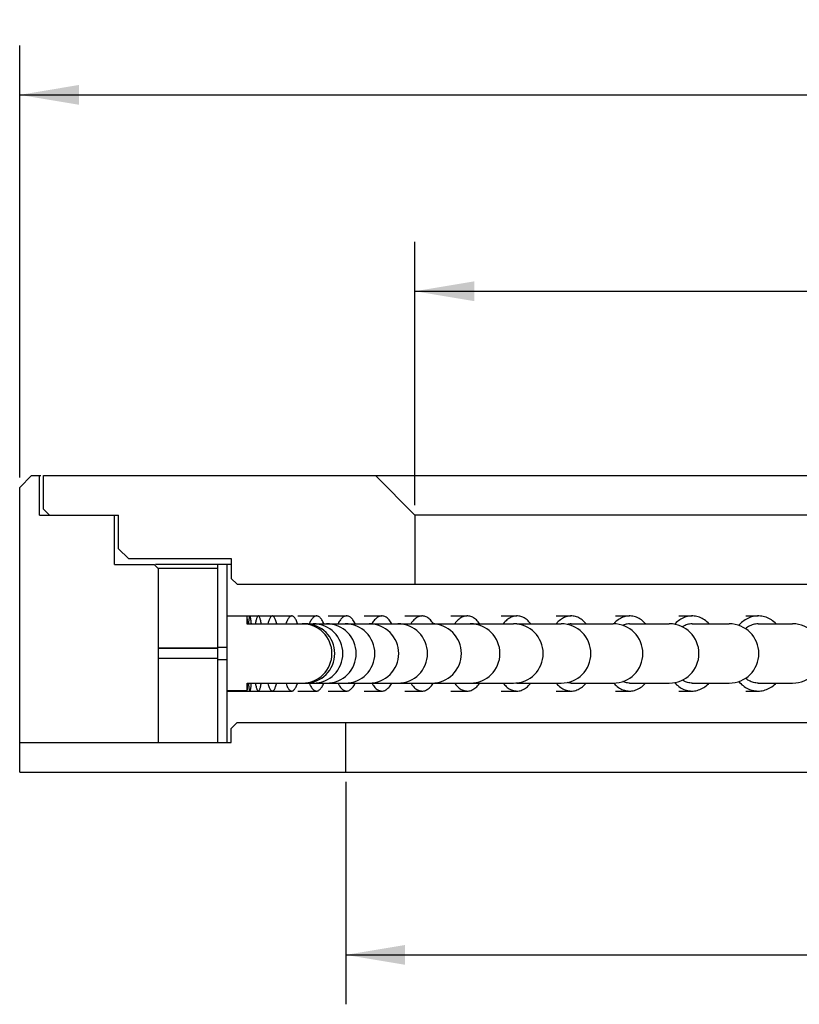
# Model space of a CAD drawing. Header units: millimetres. Extents: x 33 to 235, y -5 to 272.
# Tile 3 of 6: x 40 to 80, y 221 to 271. Entities that reach past the tile are written whole.
import ezdxf
from ezdxf.enums import TextEntityAlignment as Align

# ---------------------------------------------------------------- set-up
doc = ezdxf.new("R2010")
doc.units = ezdxf.units.MM
doc.header["$LTSCALE"] = 23.1
doc.layers.get('0').update_dxf_attribs({"linetype": 'CONTINUOUS'})
doc.layers.add('00_COMPONENTS', color=7, linetype='CONTINUOUS')
doc.layers.add('51__DRAFT_DIMS', color=7, linetype='CONTINUOUS')
doc.styles.get("Standard").update_dxf_attribs({"font": 'simfang.ttf'})
doc.dimstyles.new('DIMSTYLE_1', dxfattribs={"dimtxt": 3, "dimasz": 3, "dimexe": 2.5, "dimexo": 0.5, "dimgap": 0.75, "dimtad": 1, "dimdsep": 46, "dimtxsty": 'STANDARD', "dimblk": '_FILLED', "dimblk1": '_FILLED', "dimblk2": '_FILLED', "dimcen": 0.09, "dimclrt": 3, "dimazin": 2, "dimtp": 0.5, "dimtm": 0.5, "dimtfac": 1, "dimtofl": 0, "dimtmove": 0, "dimatfit": 3, "dimldrblk": '_FILLED', "dimfxl": 1, "dimtolj": 1, "dimarcsym": 0})
doc.dimstyles.new('DIMSTYLE_2', dxfattribs={"dimtxt": 3, "dimasz": 3, "dimexe": 2.5, "dimexo": 0.5, "dimgap": 0.75, "dimtad": 1, "dimdsep": 46, "dimtxsty": 'STANDARD', "dimblk": '_FILLED', "dimblk1": '_FILLED', "dimblk2": '_FILLED', "dimcen": 0.09, "dimclrt": 3, "dimazin": 2, "dimtp": 0.3, "dimtm": 0.3, "dimtfac": 1, "dimtofl": 0, "dimtmove": 0, "dimatfit": 3, "dimldrblk": '_FILLED', "dimfxl": 1, "dimtolj": 1, "dimarcsym": 0})

# ---------------------------------------------------------------- blocks, each defined once
blk = doc.blocks.new('_FILLED')
at = {"color": 0, "linetype": 'ByBlock'}
blk.add_solid([(0, 0), (-1, 0.167), (-1, -0.167)], dxfattribs=at)
blk = doc.blocks.new('*D1')
at = {"layer": '51__DRAFT_DIMS', "color": 4}
for p, q in [((40.12, 248.054), (40.12, 269.916)), ((200.12, 248.055), (200.12, 269.916)), ((40.12, 267.416), (120.12, 267.416)), ((200.12, 267.416), (120.12, 267.416))]:
    blk.add_line(p, q, dxfattribs=at)
at = {"layer": '51__DRAFT_DIMS', "color": 4, "xscale": 3, "yscale": 3, "zscale": 3, "rotation": 180}
blk.add_blockref('_FILLED', (40.12, 267.416), dxfattribs=at)
at = {"layer": '51__DRAFT_DIMS', "color": 4, "xscale": 3, "yscale": 3, "zscale": 3}
blk.add_blockref('_FILLED', (200.12, 267.416), dxfattribs=at)
at = {"layer": '51__DRAFT_DIMS', "color": 3}
blk.add_text('160', height=3, dxfattribs=at).set_placement((122.12, 268.166), align=Align.CENTER)
blk = doc.blocks.new('*D2')
at = {"layer": '51__DRAFT_DIMS', "color": 4}
for p, q in [((60.12, 246.655), (60.12, 259.981)), ((180.12, 246.655), (180.12, 259.981)), ((60.12, 257.481), (120.12, 257.481)), ((180.12, 257.481), (120.12, 257.481))]:
    blk.add_line(p, q, dxfattribs=at)
at = {"layer": '51__DRAFT_DIMS', "color": 4, "xscale": 3, "yscale": 3, "zscale": 3, "rotation": 180}
blk.add_blockref('_FILLED', (60.12, 257.481), dxfattribs=at)
at = {"layer": '51__DRAFT_DIMS', "color": 4, "xscale": 3, "yscale": 3, "zscale": 3}
blk.add_blockref('_FILLED', (180.12, 257.481), dxfattribs=at)
at = {"layer": '51__DRAFT_DIMS', "color": 3}
blk.add_text('120', height=3, dxfattribs=at).set_placement((122.12, 258.231), align=Align.CENTER)
blk = doc.blocks.new('*D3')
at = {"layer": '51__DRAFT_DIMS', "color": 4}
for p, q in [((56.62, 232.655), (56.62, 221.406)), ((183.62, 232.655), (183.62, 221.406)), ((56.62, 223.906), (120.12, 223.906)), ((183.62, 223.906), (120.12, 223.906))]:
    blk.add_line(p, q, dxfattribs=at)
at = {"layer": '51__DRAFT_DIMS', "color": 4, "xscale": 3, "yscale": 3, "zscale": 3, "rotation": 180}
blk.add_blockref('_FILLED', (56.62, 223.906), dxfattribs=at)
at = {"layer": '51__DRAFT_DIMS', "color": 4, "xscale": 3, "yscale": 3, "zscale": 3}
blk.add_blockref('_FILLED', (183.62, 223.906), dxfattribs=at)
at = {"layer": '51__DRAFT_DIMS', "color": 3}
blk.add_text('127', height=3, dxfattribs=at).set_placement((122.12, 224.656), align=Align.CENTER)

msp = doc.modelspace()

# ---------------------------------------------------------------- linework, layer by layer
at = {"layer": '00_COMPONENTS', "color": 7}
for p, q in [((40.7203, 248.1546), (40.1198, 247.5541)), ((40.7203, 248.1546), (41.1852, 248.1546)), ((41.1198, 246.1546), (41.1198, 248.1546)), ((41.3198, 246.4546), (41.3198, 248.1546)), ((41.3198, 248.1546), (199.5202, 248.1546)), ((60.1198, 246.1546), (58.1198, 248.1546)), ((40.1198, 233.1546), (40.1198, 247.5541)), ((41.1198, 246.1546), (45.1198, 246.1546)), ((41.6198, 246.1546), (41.3198, 246.4546)), ((44.9198, 243.6546), (44.9198, 246.1546)), ((45.1198, 244.4546), (45.1198, 246.1546)), ((60.1198, 246.1546), (60.1198, 242.6546)), ((180.1198, 246.1546), (60.1198, 246.1546)), ((45.6198, 243.9546), (45.1198, 244.4546)), ((44.9198, 243.6546), (46.9198, 243.6546)), ((45.6198, 243.9546), (50.8198, 243.9546)), ((47.1198, 243.4546), (46.9198, 243.6546)), ((50.8198, 243.6546), (46.9906, 243.6546)), ((50.1198, 243.6546), (50.1198, 234.6546)), ((50.6198, 234.6546), (50.6198, 243.6546)), ((50.8198, 243.9546), (50.8198, 242.9546)), ((47.1198, 243.4546), (47.1198, 234.6546)), ((50.1198, 243.4546), (47.1198, 243.4546)), ((51.1198, 242.6546), (50.8198, 242.9546)), ((51.1198, 242.6546), (189.1198, 242.6546)), ((50.6197, 241.0521), (51.6197, 241.0522)), ((50.6199, 241.0546), (52.9013, 241.0546)), ((51.6197, 241.0522), (51.6199, 241.0546)), ((51.6197, 241.0522), (51.6197, 240.6516)), ((51.6197, 240.6516), (54.4197, 240.6518)), ((51.6201, 241.0476), (51.6203, 241.025)), ((51.6203, 241.025), (51.6211, 240.8272)), ((51.6211, 240.8272), (51.6215, 240.6546)), ((51.6215, 240.6546), (65.1073, 240.6546)), ((52.9174, 241.0546), (53.8844, 241.0546)), ((54.191, 241.0546), (55.1396, 241.0546)), ((55.7354, 241.0546), (56.6618, 241.0546)), ((57.5445, 241.0546), (58.4449, 241.0546)), ((59.6107, 241.0546), (60.4813, 241.0546)), ((61.9255, 241.0546), (62.7628, 241.0546)), ((64.4795, 241.0546), (65.28, 241.0546)), ((65.28, 240.6546), (67.5217, 240.6546)), ((67.2621, 241.0546), (68.0226, 241.0546)), ((68.0226, 240.6546), (70.1521, 240.6546)), ((70.174, 240.6625), (70.1667, 240.6542)), ((70.2619, 241.0546), (70.9792, 241.0546)), ((70.9792, 240.6546), (72.9879, 240.6546)), ((73.4665, 241.0546), (74.1378, 241.0546)), ((74.1378, 240.6546), (76.0174, 240.6546)), ((76.8629, 241.0546), (77.4853, 241.0546)), ((77.4853, 240.6546), (79.228, 240.6546)), ((50.1199, 239.4157), (47.1198, 239.4157)), ((50.1199, 239.4121), (47.1198, 239.4121)), ((50.1198, 239.4795), (50.6198, 239.4795)), ((50.1199, 238.8934), (47.1198, 238.8934)), ((50.6198, 238.8296), (50.1198, 238.8296)), ((51.6197, 237.6576), (51.6197, 237.257)), ((51.6215, 237.6546), (51.6207, 237.3501)), ((51.6215, 237.6546), (65.1073, 237.6546)), ((65.28, 237.6546), (67.5217, 237.6546)), ((68.0226, 237.6546), (70.1521, 237.6546)), ((70.9792, 237.6546), (72.9879, 237.6546)), ((74.1378, 237.6546), (76.0174, 237.6546)), ((77.4853, 237.6546), (79.228, 237.6546)), ((51.6197, 237.257), (50.6197, 237.2571)), ((50.6199, 237.2546), (52.9013, 237.2546)), ((51.6199, 237.2546), (51.6197, 237.257)), ((52.9174, 237.2546), (53.8844, 237.2546)), ((54.191, 237.2546), (55.1396, 237.2546)), ((55.7354, 237.2546), (56.6618, 237.2546)), ((57.5445, 237.2546), (58.4449, 237.2546)), ((59.6107, 237.2546), (60.4813, 237.2546)), ((61.9255, 237.2546), (62.7628, 237.2546)), ((64.4795, 237.2546), (65.28, 237.2546)), ((67.2621, 237.2546), (68.0226, 237.2546)), ((70.2619, 237.2546), (70.9792, 237.2546)), ((73.4665, 237.2546), (74.1378, 237.2546)), ((76.8629, 237.2546), (77.4853, 237.2546)), ((51.1198, 235.6546), (50.8198, 235.3546)), ((51.1198, 235.6546), (189.1198, 235.6546)), ((56.6198, 233.1546), (56.6198, 235.6546)), ((50.8198, 234.6546), (50.8198, 235.3546)), ((40.1198, 234.6546), (50.8198, 234.6546)), ((40.1198, 233.1546), (200.1198, 233.1546))]:
    msp.add_line(p, q, dxfattribs=at)
at = {"layer": '00_COMPONENTS', "color": 4}
msp.add_line((54.4197, 240.6518), (54.4199, 240.6546), dxfattribs=at)
at = {"layer": '00_COMPONENTS', "color": 7}
for points in [[(51.6199, 241.0546), (51.62, 241.053), (51.6201, 241.0476)], [(51.7667, 241.0546), (51.764, 241.0541), (51.758, 241.0499), (51.752, 241.0412), (51.746, 241.028), (51.74, 241.0103), (51.7342, 240.9884), (51.7284, 240.962), (51.7227, 240.9313), (51.7171, 240.8966), (51.7116, 240.8576), (51.7062, 240.8146), (51.701, 240.7677), (51.696, 240.717), (51.6911, 240.6625), (51.6904, 240.6546)], [(51.8431, 240.6546), (51.8429, 240.6563), (51.838, 240.7111), (51.833, 240.7622), (51.8278, 240.8096), (51.8225, 240.853), (51.817, 240.8923), (51.8114, 240.9277), (51.8057, 240.9588), (51.7999, 240.9856), (51.7941, 241.0081), (51.7881, 241.0262), (51.7822, 241.0399), (51.7761, 241.0491), (51.7701, 241.0539), (51.7667, 241.0546)], [(52.1944, 241.0546), (52.1892, 241.0541), (52.1772, 241.0499), (52.1653, 241.0412), (52.1535, 241.028), (52.1418, 241.0103), (52.1302, 240.9884), (52.1187, 240.962), (52.1074, 240.9313), (52.0964, 240.8966), (52.0856, 240.8576), (52.075, 240.8146), (52.0647, 240.7677), (52.0547, 240.717), (52.045, 240.6625), (52.0438, 240.6546)], [(52.3452, 240.6546), (52.3449, 240.6563), (52.3353, 240.7111), (52.3253, 240.7622), (52.3151, 240.8096), (52.3045, 240.853), (52.2937, 240.8923), (52.2827, 240.9277), (52.2714, 240.9588), (52.26, 240.9856), (52.2484, 241.0081), (52.2367, 241.0262), (52.2249, 241.0399), (52.213, 241.0491), (52.2011, 241.0539), (52.1944, 241.0546)], [(52.9013, 241.0546), (52.8934, 241.0541), (52.8756, 241.0499), (52.8579, 241.0412), (52.8403, 241.028), (52.8228, 241.0103), (52.8056, 240.9884), (52.7885, 240.962), (52.7717, 240.9313), (52.7552, 240.8966), (52.7391, 240.8576), (52.7233, 240.8146), (52.708, 240.7677), (52.6932, 240.717), (52.6788, 240.6625), (52.6769, 240.6546)], [(53.1258, 240.6546), (53.1254, 240.6563), (53.1111, 240.7111), (53.0963, 240.7622), (53.081, 240.8096), (53.0653, 240.853), (53.0492, 240.8923), (53.0327, 240.9277), (53.016, 240.9588), (52.999, 240.9856), (52.9817, 241.0081), (52.9643, 241.0262), (52.9467, 241.0399), (52.9289, 241.0491), (52.9112, 241.0539), (52.9013, 241.0546)], [(53.8844, 241.0546), (53.8739, 241.0541), (53.8503, 241.0499), (53.8269, 241.0412), (53.8036, 241.028), (53.7804, 241.0103), (53.7575, 240.9884), (53.735, 240.962), (53.7127, 240.9313), (53.6909, 240.8966), (53.6695, 240.8576), (53.6487, 240.8146), (53.6284, 240.7677), (53.6087, 240.717), (53.5896, 240.6625), (53.5871, 240.6546)], [(54.1817, 240.6546), (54.1812, 240.6563), (54.1622, 240.7111), (54.1426, 240.7622), (54.1223, 240.8096), (54.1015, 240.853), (54.0802, 240.8923), (54.0584, 240.9277), (54.0363, 240.9588), (54.0137, 240.9856), (53.9908, 241.0081), (53.9677, 241.0262), (53.9445, 241.0399), (53.921, 241.0491), (53.8975, 241.0539), (53.8844, 241.0546)], [(55.1396, 241.0546), (55.1266, 241.0541), (55.0974, 241.0499), (55.0683, 241.0412), (55.0394, 241.028), (55.0106, 241.0103), (54.9822, 240.9884), (54.9542, 240.962), (54.9266, 240.9313), (54.8995, 240.8966), (54.873, 240.8576), (54.8471, 240.8146), (54.8219, 240.7677), (54.7975, 240.717), (54.7738, 240.6625), (54.7707, 240.6546)], [(55.5086, 240.6546), (55.5079, 240.6563), (55.4844, 240.7111), (55.46, 240.7622), (55.4349, 240.8096), (55.4091, 240.853), (55.3827, 240.8923), (55.3556, 240.9277), (55.3281, 240.9588), (55.3001, 240.9856), (55.2717, 241.0081), (55.2431, 241.0262), (55.2142, 241.0399), (55.185, 241.0491), (55.1559, 241.0539), (55.1396, 241.0546)], [(56.6618, 241.0546), (56.6464, 241.0541), (56.6116, 241.0499), (56.577, 241.0412), (56.5426, 241.028), (56.5084, 241.0103), (56.4746, 240.9884), (56.4413, 240.962), (56.4084, 240.9313), (56.3762, 240.8966), (56.3446, 240.8576), (56.3138, 240.8146), (56.2838, 240.7677), (56.2548, 240.717), (56.2266, 240.6625), (56.2229, 240.6546)], [(57.1009, 240.6546), (57.1001, 240.6563), (57.0722, 240.7111), (57.0432, 240.7622), (57.0133, 240.8096), (56.9826, 240.853), (56.9511, 240.8923), (56.9189, 240.9277), (56.8862, 240.9588), (56.8529, 240.9856), (56.8191, 241.0081), (56.785, 241.0262), (56.7506, 241.0399), (56.7159, 241.0491), (56.6812, 241.0539), (56.6618, 241.0546)], [(58.4449, 241.0546), (58.427, 241.0541), (58.3868, 241.0499), (58.3468, 241.0412), (58.307, 241.028), (58.2675, 241.0103), (58.2285, 240.9884), (58.19, 240.962), (58.152, 240.9313), (58.1147, 240.8966), (58.0783, 240.8576), (58.0427, 240.8146), (58.008, 240.7677), (57.9745, 240.717), (57.9419, 240.6625), (57.9376, 240.6546)], [(58.9523, 240.6546), (58.9513, 240.6563), (58.919, 240.7111), (58.8855, 240.7622), (58.8509, 240.8096), (58.8155, 240.853), (58.7791, 240.8923), (58.7419, 240.9277), (58.7041, 240.9588), (58.6656, 240.9856), (58.6266, 241.0081), (58.5872, 241.0262), (58.5474, 241.0399), (58.5074, 241.0491), (58.4672, 241.0539), (58.4449, 241.0546)], [(60.4813, 241.0546), (60.4612, 241.0541), (60.4157, 241.0499), (60.3705, 241.0412), (60.3255, 241.028), (60.2808, 241.0103), (60.2367, 240.9884), (60.1932, 240.962), (60.1502, 240.9313), (60.1081, 240.8966), (60.0669, 240.8576), (60.0266, 240.8146), (59.9875, 240.7677), (59.9495, 240.717), (59.9127, 240.6625), (59.9079, 240.6546)], [(61.0549, 240.6546), (61.0539, 240.6563), (61.0173, 240.7111), (60.9795, 240.7622), (60.9404, 240.8096), (60.9003, 240.853), (60.8592, 240.8923), (60.8171, 240.9277), (60.7744, 240.9588), (60.7309, 240.9856), (60.6867, 241.0081), (60.6422, 241.0262), (60.5973, 241.0399), (60.552, 241.0491), (60.5066, 241.0539), (60.4813, 241.0546)], [(62.7628, 241.0546), (62.7404, 241.0541), (62.6899, 241.0499), (62.6396, 241.0412), (62.5897, 241.028), (62.54, 241.0103), (62.491, 240.9884), (62.4426, 240.962), (62.3948, 240.9313), (62.3481, 240.8966), (62.3023, 240.8576), (62.2575, 240.8146), (62.214, 240.7677), (62.1718, 240.717), (62.1309, 240.6625), (62.1255, 240.6546)], [(63.4003, 240.6546), (63.3992, 240.6563), (63.3585, 240.7111), (63.3165, 240.7622), (63.273, 240.8096), (63.2285, 240.853), (63.1828, 240.8923), (63.136, 240.9277), (63.0885, 240.9588), (63.0402, 240.9856), (62.9911, 241.0081), (62.9416, 241.0262), (62.8917, 241.0399), (62.8413, 241.0491), (62.7909, 241.0539), (62.7628, 241.0546)], [(65.28, 241.0546), (65.2555, 241.0541), (65.2001, 241.0499), (65.145, 241.0412), (65.0903, 241.028), (65.0358, 241.0103), (64.9821, 240.9884), (64.929, 240.962), (64.8767, 240.9313), (64.8254, 240.8966), (64.7753, 240.8576), (64.7262, 240.8146), (64.6785, 240.7677), (64.6322, 240.717), (64.5874, 240.6625), (64.5815, 240.6546)], [(65.28, 240.6546), (65.2734, 240.6545), (65.2265, 240.6519), (65.2149, 240.6502)], [(65.9788, 240.6546), (65.9775, 240.6563), (65.933, 240.7111), (65.8869, 240.7622), (65.8393, 240.8096), (65.7904, 240.853), (65.7404, 240.8923), (65.6891, 240.9277), (65.637, 240.9588), (65.5841, 240.9856), (65.5303, 241.0081), (65.476, 241.0262), (65.4213, 241.0399), (65.3661, 241.0491), (65.3108, 241.0539), (65.28, 241.0546)], [(68.0226, 241.0546), (67.996, 241.0541), (67.936, 241.0499), (67.8763, 241.0412), (67.817, 241.028), (67.758, 241.0103), (67.6997, 240.9884), (67.6423, 240.962), (67.5856, 240.9313), (67.53, 240.8966), (67.4757, 240.8576), (67.4225, 240.8146), (67.3708, 240.7677), (67.3207, 240.717), (67.2721, 240.6625), (67.2657, 240.6546)], [(68.0226, 240.6546), (68.0154, 240.6545), (67.9645, 240.6519), (67.9136, 240.6452), (67.8632, 240.6344), (67.825, 240.623)], [(68.7797, 240.6546), (68.7783, 240.6563), (68.7301, 240.7111), (68.6801, 240.7622), (68.6285, 240.8096), (68.5756, 240.853), (68.5214, 240.8923), (68.4658, 240.9277), (68.4094, 240.9588), (68.352, 240.9856), (68.2937, 241.0081), (68.2349, 241.0262), (68.1756, 241.0399), (68.1158, 241.0491), (68.056, 241.0539), (68.0226, 241.0546)], [(70.9792, 241.0546), (70.9507, 241.0541), (70.8863, 241.0499), (70.8223, 241.0412), (70.7586, 241.028), (70.6953, 241.0103), (70.6328, 240.9884), (70.5711, 240.962), (70.5103, 240.9313), (70.4507, 240.8966), (70.3924, 240.8576), (70.3353, 240.8146), (70.2799, 240.7677), (70.2261, 240.717), (70.174, 240.6625)], [(70.9792, 240.6546), (70.9716, 240.6545), (70.9169, 240.6519), (70.8623, 240.6452), (70.8082, 240.6344), (70.7545, 240.6195), (70.7013, 240.6006), (70.649, 240.5777), (70.6399, 240.573)], [(71.7916, 240.6546), (71.7901, 240.6563), (71.7384, 240.7111), (71.6848, 240.7622), (71.6294, 240.8096), (71.5726, 240.853), (71.5144, 240.8923), (71.4548, 240.9277), (71.3943, 240.9588), (71.3327, 240.9856), (71.2702, 241.0081), (71.2071, 241.0262), (71.1435, 241.0399), (71.0793, 241.0491), (71.015, 241.0539), (70.9792, 241.0546)], [(74.1378, 241.0546), (74.1075, 241.0541), (74.0389, 241.0499), (73.9708, 241.0412), (73.903, 241.028), (73.8357, 241.0103), (73.7692, 240.9884), (73.7036, 240.962), (73.6389, 240.9313), (73.5755, 240.8966), (73.5134, 240.8576), (73.4527, 240.8146), (73.3937, 240.7677), (73.3365, 240.717), (73.2811, 240.6625), (73.2518, 240.6308)], [(74.1378, 240.6546), (74.1296, 240.6545), (74.0715, 240.6519), (74.0134, 240.6452), (73.9558, 240.6344), (73.8987, 240.6195), (73.8421, 240.6006), (73.7865, 240.5777), (73.7318, 240.551), (73.6781, 240.5203), (73.6483, 240.5008)], [(75.0021, 240.6546), (75.0005, 240.6563), (74.9455, 240.7111), (74.8884, 240.7622), (74.8295, 240.8096), (74.7691, 240.853), (74.7072, 240.8923), (74.6438, 240.9277), (74.5794, 240.9588), (74.5139, 240.9856), (74.4473, 241.0081), (74.3802, 241.0262), (74.3125, 241.0399), (74.2443, 241.0491), (74.1759, 241.0539), (74.1378, 241.0546)], [(77.4853, 241.0546), (77.4533, 241.0541), (77.3809, 241.0499), (77.309, 241.0412), (77.2374, 241.028), (77.1663, 241.0103), (77.0961, 240.9884), (77.0268, 240.962), (76.9585, 240.9313), (76.8915, 240.8966), (76.826, 240.8576), (76.7619, 240.8146), (76.6996, 240.7677), (76.6392, 240.717), (76.5806, 240.6625), (76.5243, 240.6046), (76.4984, 240.5751)], [(77.4853, 240.6546), (77.4767, 240.6545), (77.4153, 240.6519), (77.354, 240.6452), (77.2931, 240.6344), (77.2329, 240.6195), (77.1731, 240.6006), (77.1143, 240.5777), (77.0566, 240.551), (76.9999, 240.5203), (76.9446, 240.4861), (76.8909, 240.4481), (76.8408, 240.4082)], [(78.398, 240.6546), (78.3964, 240.6563), (78.3382, 240.7111), (78.278, 240.7622), (78.2158, 240.8096), (78.152, 240.853), (78.0866, 240.8923), (78.0196, 240.9277), (77.9516, 240.9588), (77.8824, 240.9856), (77.8122, 241.0081), (77.7413, 241.0262), (77.6698, 241.0399), (77.5977, 241.0491), (77.5256, 241.0539), (77.4853, 241.0546)], [(51.6904, 237.6546), (51.6925, 237.6298), (51.6975, 237.5764), (51.7026, 237.5269), (51.7078, 237.4812), (51.7132, 237.4394), (51.7187, 237.4017), (51.7244, 237.3681), (51.7301, 237.3387), (51.7359, 237.3137), (51.7418, 237.293), (51.7478, 237.2767), (51.7538, 237.2649), (51.7598, 237.2575), (51.7659, 237.2546), (51.7667, 237.2546)], [(51.7667, 237.2546), (51.7719, 237.2562), (51.7779, 237.2624), (51.784, 237.2729), (51.7899, 237.288), (51.7958, 237.3074), (51.8017, 237.3312), (51.8074, 237.3593), (51.8131, 237.3917), (51.8187, 237.4283), (51.8241, 237.4689), (51.8294, 237.5135), (51.8346, 237.562), (51.8395, 237.6143), (51.843, 237.6546)], [(52.0438, 237.6546), (52.0479, 237.6298), (52.0577, 237.5764), (52.0678, 237.5269), (52.0781, 237.4812), (52.0888, 237.4394), (52.0997, 237.4017), (52.1108, 237.3681), (52.1222, 237.3387), (52.1337, 237.3137), (52.1453, 237.293), (52.1571, 237.2767), (52.1689, 237.2649), (52.1808, 237.2575), (52.1928, 237.2546), (52.1944, 237.2546)], [(52.1944, 237.2546), (52.2047, 237.2562), (52.2166, 237.2624), (52.2285, 237.2729), (52.2403, 237.288), (52.2519, 237.3074), (52.2635, 237.3312), (52.2749, 237.3593), (52.286, 237.3917), (52.297, 237.4283), (52.3078, 237.4689), (52.3182, 237.5135), (52.3284, 237.562), (52.3382, 237.6143), (52.3451, 237.6546)], [(52.6769, 237.6546), (52.683, 237.6298), (52.6976, 237.5764), (52.7126, 237.5269), (52.7281, 237.4812), (52.744, 237.4394), (52.7602, 237.4017), (52.7767, 237.3681), (52.7936, 237.3387), (52.8108, 237.3137), (52.8281, 237.293), (52.8456, 237.2767), (52.8633, 237.2649), (52.881, 237.2575), (52.8988, 237.2546), (52.9013, 237.2546)], [(52.9013, 237.2546), (52.9166, 237.2562), (52.9343, 237.2624), (52.952, 237.2729), (52.9695, 237.288), (52.9869, 237.3074), (53.0041, 237.3312), (53.0211, 237.3593), (53.0377, 237.3917), (53.0541, 237.4283), (53.0701, 237.4689), (53.0856, 237.5135), (53.1008, 237.562), (53.1155, 237.6143), (53.1257, 237.6546)], [(53.5872, 237.6546), (53.5953, 237.6298), (53.6146, 237.5764), (53.6344, 237.5269), (53.6549, 237.4812), (53.676, 237.4394), (53.6974, 237.4017), (53.7194, 237.3681), (53.7418, 237.3387), (53.7644, 237.3137), (53.7874, 237.293), (53.8106, 237.2767), (53.834, 237.2649), (53.8574, 237.2575), (53.881, 237.2546), (53.8844, 237.2546)], [(53.8844, 237.2546), (53.9046, 237.2562), (53.9281, 237.2624), (53.9515, 237.2729), (53.9747, 237.288), (53.9978, 237.3074), (54.0206, 237.3312), (54.043, 237.3593), (54.0651, 237.3917), (54.0867, 237.4283), (54.1079, 237.4689), (54.1285, 237.5135), (54.1486, 237.562), (54.168, 237.6143), (54.1815, 237.6546)], [(54.7709, 237.6546), (54.7809, 237.6298), (54.8048, 237.5764), (54.8295, 237.5269), (54.8549, 237.4812), (54.881, 237.4394), (54.9077, 237.4017), (54.9349, 237.3681), (54.9627, 237.3387), (54.9908, 237.3137), (55.0193, 237.293), (55.0481, 237.2767), (55.0771, 237.2649), (55.1062, 237.2575), (55.1355, 237.2546), (55.1396, 237.2546)], [(55.1396, 237.2546), (55.1647, 237.2562), (55.1938, 237.2624), (55.2229, 237.2729), (55.2518, 237.288), (55.2803, 237.3074), (55.3086, 237.3312), (55.3365, 237.3593), (55.3638, 237.3917), (55.3907, 237.4283), (55.417, 237.4689), (55.4425, 237.5135), (55.4675, 237.562), (55.4916, 237.6143), (55.5084, 237.6546)], [(56.223, 237.6546), (56.235, 237.6298), (56.2635, 237.5764), (56.2928, 237.5269), (56.323, 237.4812), (56.3541, 237.4394), (56.3858, 237.4017), (56.4182, 237.3681), (56.4513, 237.3387), (56.4848, 237.3137), (56.5186, 237.293), (56.553, 237.2767), (56.5874, 237.2649), (56.6221, 237.2575), (56.6569, 237.2546), (56.6618, 237.2546)], [(56.6618, 237.2546), (56.6917, 237.2562), (56.7264, 237.2624), (56.761, 237.2729), (56.7953, 237.288), (56.8293, 237.3074), (56.863, 237.3312), (56.8961, 237.3593), (56.9287, 237.3917), (56.9607, 237.4283), (56.9919, 237.4689), (57.0224, 237.5135), (57.052, 237.562), (57.0807, 237.6143), (57.1007, 237.6546)], [(57.9378, 237.6546), (57.9516, 237.6298), (57.9845, 237.5764), (58.0184, 237.5269), (58.0533, 237.4812), (58.0892, 237.4394), (58.1259, 237.4017), (58.1634, 237.3681), (58.2015, 237.3387), (58.2402, 237.3137), (58.2794, 237.293), (58.319, 237.2767), (58.3589, 237.2649), (58.3989, 237.2575), (58.4392, 237.2546), (58.4449, 237.2546)], [(58.4449, 237.2546), (58.4794, 237.2562), (58.5195, 237.2624), (58.5595, 237.2729), (58.5991, 237.288), (58.6384, 237.3074), (58.6773, 237.3312), (58.7156, 237.3593), (58.7532, 237.3917), (58.7902, 237.4283), (58.8263, 237.4689), (58.8615, 237.5135), (58.8958, 237.562), (58.9289, 237.6143), (58.952, 237.6546)], [(59.9081, 237.6546), (59.9237, 237.6298), (59.9609, 237.5764), (59.9992, 237.5269), (60.0387, 237.4812), (60.0793, 237.4394), (60.1207, 237.4017), (60.1631, 237.3681), (60.2062, 237.3387), (60.25, 237.3137), (60.2942, 237.293), (60.3391, 237.2767), (60.3841, 237.2649), (60.4294, 237.2575), (60.4749, 237.2546), (60.4813, 237.2546)], [(60.4813, 237.2546), (60.5203, 237.2562), (60.5656, 237.2624), (60.6109, 237.2729), (60.6557, 237.288), (60.7001, 237.3074), (60.7441, 237.3312), (60.7874, 237.3593), (60.8299, 237.3917), (60.8717, 237.4283), (60.9125, 237.4689), (60.9523, 237.5135), (60.9911, 237.562), (61.0285, 237.6143), (61.0546, 237.6546)], [(62.1258, 237.6546), (62.1431, 237.6298), (62.1844, 237.5764), (62.227, 237.5269), (62.2709, 237.4812), (62.316, 237.4394), (62.3621, 237.4017), (62.4092, 237.3681), (62.4571, 237.3387), (62.5057, 237.3137), (62.5549, 237.293), (62.6047, 237.2767), (62.6548, 237.2649), (62.7051, 237.2575), (62.7557, 237.2546), (62.7628, 237.2546)], [(62.7628, 237.2546), (62.8062, 237.2562), (62.8565, 237.2624), (62.9068, 237.2729), (62.9566, 237.288), (63.006, 237.3074), (63.0549, 237.3312), (63.103, 237.3593), (63.1502, 237.3917), (63.1967, 237.4283), (63.2421, 237.4689), (63.2863, 237.5135), (63.3293, 237.562), (63.371, 237.6143), (63.4, 237.6546)], [(64.5818, 237.6546), (64.6008, 237.6298), (64.6461, 237.5764), (64.6928, 237.5269), (64.7408, 237.4812), (64.7903, 237.4394), (64.8408, 237.4017), (64.8924, 237.3681), (64.945, 237.3387), (64.9982, 237.3137), (65.0522, 237.293), (65.1068, 237.2767), (65.1616, 237.2649), (65.2168, 237.2575), (65.2722, 237.2546), (65.28, 237.2546)], [(65.28, 237.6546), (65.2396, 237.6561), (65.2155, 237.659)], [(65.28, 237.2546), (65.3276, 237.2562), (65.3828, 237.2624), (65.4379, 237.2729), (65.4925, 237.288), (65.5466, 237.3074), (65.6001, 237.3312), (65.6528, 237.3593), (65.7047, 237.3917), (65.7556, 237.4283), (65.8053, 237.4689), (65.8538, 237.5135), (65.901, 237.562), (65.9466, 237.6143), (65.9784, 237.6546)], [(67.266, 237.6546), (67.2866, 237.6298), (67.3357, 237.5764), (67.3863, 237.5269), (67.4384, 237.4812), (67.492, 237.4394), (67.5467, 237.4017), (67.6026, 237.3681), (67.6595, 237.3387), (67.7173, 237.3137), (67.7757, 237.293), (67.8348, 237.2767), (67.8943, 237.2649), (67.9541, 237.2575), (68.0141, 237.2546), (68.0226, 237.2546)], [(68.0226, 237.6546), (67.9788, 237.6561), (67.9279, 237.6617), (67.8773, 237.6714), (67.8272, 237.6851), (67.8249, 237.6859)], [(68.0226, 237.2546), (68.0741, 237.2562), (68.1339, 237.2624), (68.1936, 237.2729), (68.2528, 237.288), (68.3114, 237.3074), (68.3694, 237.3312), (68.4266, 237.3593), (68.4827, 237.3917), (68.5379, 237.4283), (68.5918, 237.4689), (68.6443, 237.5135), (68.6954, 237.562), (68.7449, 237.6143), (68.7793, 237.6546)], [(70.167, 237.655), (70.1895, 237.6298), (70.2422, 237.5764), (70.2964, 237.5269), (70.3523, 237.4812), (70.4099, 237.4394), (70.4686, 237.4017), (70.5285, 237.3681), (70.5897, 237.3387), (70.6516, 237.3137), (70.7143, 237.293), (70.7778, 237.2767), (70.8416, 237.2649), (70.9057, 237.2575), (70.9702, 237.2546), (70.9792, 237.2546)], [(70.9792, 237.6546), (70.9323, 237.6561), (70.8776, 237.6617), (70.8233, 237.6714), (70.7695, 237.6851), (70.7161, 237.7029), (70.6636, 237.7246), (70.6395, 237.7366)], [(70.9792, 237.2546), (71.0345, 237.2562), (71.0987, 237.2624), (71.1627, 237.2729), (71.2262, 237.288), (71.2891, 237.3074), (71.3514, 237.3312), (71.4127, 237.3593), (71.4729, 237.3917), (71.5322, 237.4283), (71.5899, 237.4689), (71.6463, 237.5135), (71.7012, 237.562), (71.7542, 237.6143), (71.7912, 237.6546)], [(73.2517, 237.6782), (73.2976, 237.6298), (73.3536, 237.5764), (73.4114, 237.5269), (73.4708, 237.4812), (73.532, 237.4394), (73.5945, 237.4017), (73.6583, 237.3681), (73.7234, 237.3387), (73.7892, 237.3137), (73.8559, 237.293), (73.9235, 237.2767), (73.9913, 237.2649), (74.0596, 237.2575), (74.1281, 237.2546), (74.1378, 237.2546)], [(74.1378, 237.6546), (74.0878, 237.6561), (74.0297, 237.6617), (73.9719, 237.6714), (73.9147, 237.6851), (73.8579, 237.7029), (73.802, 237.7246), (73.7471, 237.7503), (73.693, 237.7799), (73.6485, 237.808)], [(74.1378, 237.2546), (74.1966, 237.2562), (74.2649, 237.2624), (74.333, 237.2729), (74.4006, 237.288), (74.4675, 237.3074), (74.5338, 237.3312), (74.599, 237.3593), (74.6631, 237.3917), (74.7261, 237.4283), (74.7875, 237.4689), (74.8475, 237.5135), (74.9059, 237.562), (74.9623, 237.6143), (75.0016, 237.6546)], [(76.498, 237.7342), (76.5411, 237.6867), (76.5981, 237.6298), (76.6572, 237.5764), (76.7182, 237.5269), (76.781, 237.4812), (76.8457, 237.4394), (76.9116, 237.4017), (76.979, 237.3681), (77.0477, 237.3387), (77.1172, 237.3137), (77.1877, 237.293), (77.259, 237.2767), (77.3307, 237.2649), (77.4027, 237.2575), (77.4751, 237.2546), (77.4853, 237.2546)], [(77.4853, 237.6546), (77.4325, 237.6561), (77.3711, 237.6617), (77.3102, 237.6714), (77.2497, 237.6851), (77.1897, 237.7029), (77.1307, 237.7246), (77.0727, 237.7503), (77.0156, 237.7799), (76.96, 237.8131), (76.9058, 237.8501), (76.8531, 237.8907), (76.8409, 237.9012)], [(77.4853, 237.2546), (77.5474, 237.2562), (77.6195, 237.2624), (77.6915, 237.2729), (77.7628, 237.288), (77.8334, 237.3074), (77.9034, 237.3312), (77.9723, 237.3593), (78.04, 237.3917), (78.1065, 237.4283), (78.1714, 237.4689), (78.2347, 237.5135), (78.2964, 237.562), (78.356, 237.6143), (78.3975, 237.6546)], [(51.6207, 237.3501), (51.6202, 237.2716), (51.6201, 237.2619), (51.62, 237.2563), (51.6199, 237.2546)]]:
    msp.add_lwpolyline(points, dxfattribs=at)
at = {"layer": '00_COMPONENTS', "color": 4}
msp.add_lwpolyline([(54.5607, 240.6546), (54.56, 240.6545), (54.5549, 240.6519), (54.552, 240.6481)], dxfattribs=at)
at = {"layer": '00_COMPONENTS', "color": 7}
for centre in [(54.4199, 239.1546), (54.5607, 239.1546), (54.971, 239.1546), (55.6489, 239.1546), (56.5918, 239.1546), (57.7957, 239.1546), (59.2557, 239.1546), (60.9659, 239.1546), (62.9191, 239.1546), (65.1073, 239.1546), (67.5217, 239.1546), (70.1521, 239.1546), (72.9879, 239.1546), (76.0174, 239.1546), (79.228, 239.1546)]:
    msp.add_arc(centre, 1.5, 270, 90, dxfattribs=at)

# ---------------------------------------------------------------- dimensions: what is measured, and where the dimension line sits
at = {"layer": '51__DRAFT_DIMS', "color": 4}
dim = msp.add_linear_dim(base=(40.1198, 267.4162), p1=(200.1198, 247.555), p2=(40.1198, 247.5541), angle=180, text='%%c<>', dimstyle='DIMSTYLE_1', dxfattribs=at)
dim.commit()
dim.dimension.update_dxf_attribs({"geometry": '*D1', "text_midpoint": (122.1198, 267.4162), "dimtype": 160})
for base, p1, p2, dimstyle, picture, middle in [((180.1198, 257.4813), (60.1198, 246.1546), (180.1198, 246.1546), 'DIMSTYLE_2', '*D2', (122.1198, 257.4813)), ((183.6198, 223.9057), (56.6198, 233.1546), (183.6198, 233.1546), 'DIMSTYLE_1', '*D3', (122.1198, 223.9057))]:
    dim = msp.add_linear_dim(base=base, p1=p1, p2=p2, text='%%c<>', dimstyle=dimstyle, dxfattribs=at)
    dim.commit()
    dim.dimension.update_dxf_attribs({"geometry": picture, "text_midpoint": middle, "dimtype": 160})

doc.saveas('drawing.dxf')
